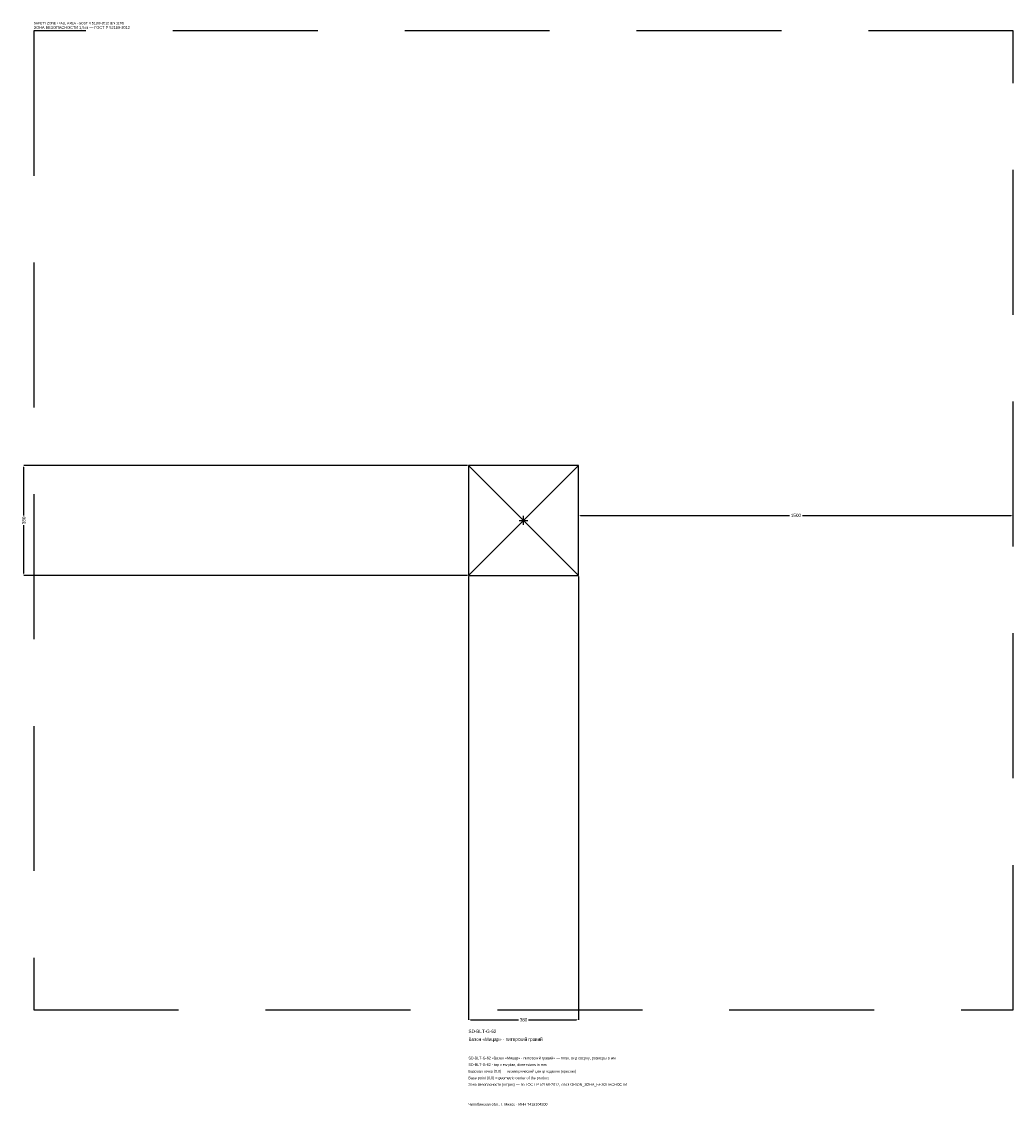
# Model space of a CAD drawing. Header units: metres. Extents: x -1732 to 1690, y -2023 to 1722.
import ezdxf

# ---------------------------------------------------------------- set-up
doc = ezdxf.new("R2010")
doc.units = ezdxf.units.M
doc.linetypes.add('DASHED', pattern=[800, 500, -300])
for name, color, linetype in [('ЗСК_ДАННЫЕ', 3, 'Continuous'), ('ЗСК_ЗОНА_БЕЗОПАСНОСТИ', 1, 'Continuous'), ('ЗСК_КОНТУР', 7, 'Continuous'), ('ЗСК_РАЗМЕРЫ', 8, 'Continuous')]:
    doc.layers.add(name, color=color, linetype=linetype)
doc.dimstyles.new('ORION', dxfattribs={"dimtxt": 11.4, "dimasz": 6.84, "dimexe": 1.25, "dimexo": 3.42, "dimtad": 1, "dimdec": 0, "dimcen": 2.5, "dimazin": 3, "dimtfac": 1, "dimtmove": 0, "dimatfit": 3})

# ---------------------------------------------------------------- blocks, each defined once
blk = doc.blocks.new('_CLOSEDFILLED')
at = {"color": 0, "linetype": 'BYBLOCK'}
blk.add_solid([(-1, 0.16), (0, 0), (-1, -0.16)], dxfattribs=at)
blk = doc.blocks.new('*D1')
for p, q in [((-190, -193.42), (-190, -1724.2)), ((190, -193.42), (190, -1724.2)), ((-183.16, -1724.2), (-17.1, -1724.2)), ((17.1, -1724.2), (183.16, -1724.2))]:
    blk.add_line(p, q)
at = {"layer": 'Defpoints'}
for p in [(-190, -190), (190, -190), (-190, -1724.2)]:
    blk.add_point(p, dxfattribs=at)
at = {"layer": 'ЗСК_РАЗМЕРЫ', "xscale": 6.84, "yscale": 6.84, "rotation": 180}
blk.add_blockref('_CLOSEDFILLED', (-190, -1724.2), dxfattribs=at)
at = {"layer": 'ЗСК_РАЗМЕРЫ', "xscale": 6.84, "yscale": 6.84}
blk.add_blockref('_CLOSEDFILLED', (190, -1724.2), dxfattribs=at)
at = {"layer": 'ЗСК_РАЗМЕРЫ', "insert": (0, -1724.2), "char_height": 11.4, "attachment_point": 5}
blk.add_mtext('380', dxfattribs=at)
blk = doc.blocks.new('*D2')
for p, q in [((-193.42, 190), (-1724.2, 190)), ((-1724.2, 17.1), (-1724.2, 183.16)), ((-1724.2, -183.16), (-1724.2, -17.1)), ((-193.42, -190), (-1724.2, -190))]:
    blk.add_line(p, q)
at = {"layer": 'Defpoints'}
for p in [(-190, 190), (-1724.2, -190), (-190, -190)]:
    blk.add_point(p, dxfattribs=at)
at = {"layer": 'ЗСК_РАЗМЕРЫ', "xscale": 6.84, "yscale": 6.84}
for p, rotation in [((-1724.2, 190), 90), ((-1724.2, -190), 270)]:
    blk.add_blockref('_CLOSEDFILLED', p, dxfattribs=dict(at, rotation=rotation))
at = {"layer": 'ЗСК_РАЗМЕРЫ', "insert": (-1724.2, 0), "char_height": 11.4, "attachment_point": 5, "rotation": 90}
blk.add_mtext('380', dxfattribs=at)
blk = doc.blocks.new('*D3')
for p, q in [((190, 3.42), (190, 17.1)), ((196.84, 17.1), (917.2, 17.1)), ((962.8, 17.1), (1683.16, 17.1)), ((1690, 3.42), (1690, 17.1))]:
    blk.add_line(p, q)
at = {"layer": 'Defpoints'}
for p in [(190, 17.1), (190, 0), (1690, 0)]:
    blk.add_point(p, dxfattribs=at)
at = {"layer": 'ЗСК_РАЗМЕРЫ', "xscale": 6.84, "yscale": 6.84, "rotation": 180}
blk.add_blockref('_CLOSEDFILLED', (190, 17.1), dxfattribs=at)
at = {"layer": 'ЗСК_РАЗМЕРЫ', "xscale": 6.84, "yscale": 6.84}
blk.add_blockref('_CLOSEDFILLED', (1690, 17.1), dxfattribs=at)
at = {"layer": 'ЗСК_РАЗМЕРЫ', "insert": (940, 17.1), "char_height": 11.4, "attachment_point": 5}
blk.add_mtext('1500', dxfattribs=at)
blk = doc.blocks.new('ОРИОН SD-BLT-G-62 Вазон Мицар · питерский гравий')
at = {"layer": 'ЗСК_ЗОНА_БЕЗОПАСНОСТИ', "linetype": 'DASHED'}
blk.add_lwpolyline([(-1690, -1690), (1690, -1690), (1690, 1690), (-1690, 1690)], close=True, dxfattribs=at)
at = {"layer": 'ЗСК_КОНТУР'}
for p, q in [((-190, -190), (190, 190)), ((-190, 190), (190, -190))]:
    blk.add_line(p, q, dxfattribs=at)
blk.add_lwpolyline([(-190, -190), (190, -190), (190, 190), (-190, 190)], close=True, dxfattribs=at)
at = {"layer": 'ЗСК_РАЗМЕРЫ'}
for p, q in [((-15.2, 0), (15.2, 0)), ((0, -15.2), (0, 15.2))]:
    blk.add_line(p, q, dxfattribs=at)
at = {"layer": 'ЗСК_ДАННЫЕ'}
for tag, p in [('АРТИКУЛ', (-190, -1769.8)), ('НАИМЕНОВАНИЕ', (-190, -1797.16))]:
    blk.add_attdef(tag, p, '', height=11.4, dxfattribs=at)
at = {"layer": 'ЗСК_ДАННЫЕ', "flags": 1}
for tag, p in [('ПРОИЗВОДИТЕЛЬ', (-190, -1824.52)), ('ТЕЛЕФОН', (-190, -1851.88)), ('САЙТ', (-190, -1906.6)), ('АДРЕС', (-190, -1933.96)), ('РЕКВИЗИТЫ', (-190, -1961.32)), ('ГАБАРИТЫ', (-190, -1988.68)), ('ЗОНА_БЕЗОПАСНОСТИ', (-190, -2016.04))]:
    blk.add_attdef(tag, p, '', height=11.4, dxfattribs=at)
at = {"layer": 'ЗСК_ЗОНА_БЕЗОПАСНОСТИ', "color": 1}
for s, height, p in [('SAFETY ZONE / FALL AREA - GOST R 52169-2012 (EN 1176)', 7.98, (-1690, 1712.8)), ('ЗОНА БЕЗОПАСНОСТИ 1,5 м — ГОСТ Р 52169-2012', 9.69, (-1690, 1696.84))]:
    blk.add_text(s, height=height, dxfattribs=at).set_placement(p)
at = {"layer": 'ЗСК_РАЗМЕРЫ'}
dim = blk.add_linear_dim(base=(-1724.2, -190), p1=(-190, -190), p2=(-190, 190), angle=90, dimstyle='ORION', dxfattribs=at)
dim.commit()
dim.dimension.update_dxf_attribs({"geometry": '*D2', "text_midpoint": (-1724.2, 0)})
for base, p1, p2, picture, middle in [((190, 17.1), (190, 0), (1690, 0), '*D3', (940, 17.1)), ((-190, -1724.2), (-190, -190), (190, -190), '*D1', (0, -1724.2))]:
    dim = blk.add_linear_dim(base=base, p1=p1, p2=p2, dimstyle='ORION', dxfattribs=at)
    dim.commit()
    dim.dimension.update_dxf_attribs({"geometry": picture, "text_midpoint": middle})

msp = doc.modelspace()

# ---------------------------------------------------------------- block references
msp.add_blockref('ОРИОН SD-BLT-G-62 Вазон Мицар · питерский гравий', (0, 0)).add_auto_attribs({'АРТИКУЛ': 'SD-BLT-G-62', 'НАИМЕНОВАНИЕ': 'Вазон «Мицар» · питерский гравий'})

# ---------------------------------------------------------------- texts
at = {"layer": 'ЗСК_ДАННЫЕ', "color": 3}
for s, p in [('SD-BLT-G-62 «Вазон «Мицар» · питерский гравий» — план, вид сверху, размеры в мм', (-190, -1861)), ('SD-BLT-G-62 - top view plan, dimensions in mm', (-190, -1883.8)), ('Челябинская обл., г. Миасс · ИНН 7415104200', (-190, -2020.6))]:
    msp.add_text(s, height=9.12, dxfattribs=at).set_placement(p)
at = {"layer": 'ЗСК_ДАННЫЕ', "color": 7}
for s, p in [('Базовая точка (0,0) — геометрический центр изделия (крестик)', (-190, -1906.6)), ('Base point (0,0) = geometric center of the product', (-190, -1929.4))]:
    msp.add_text(s, height=9.12, dxfattribs=at).set_placement(p)
at = {"layer": 'ЗСК_ДАННЫЕ', "color": 1}
msp.add_text('Зона безопасности (штрих) — по ГОСТ Р 52169-2012, слой ORION_ЗОНА_БЕЗОПАСНОСТИ', height=9.12, dxfattribs=at).set_placement((-190, -1952.2))

doc.saveas('drawing.dxf')
